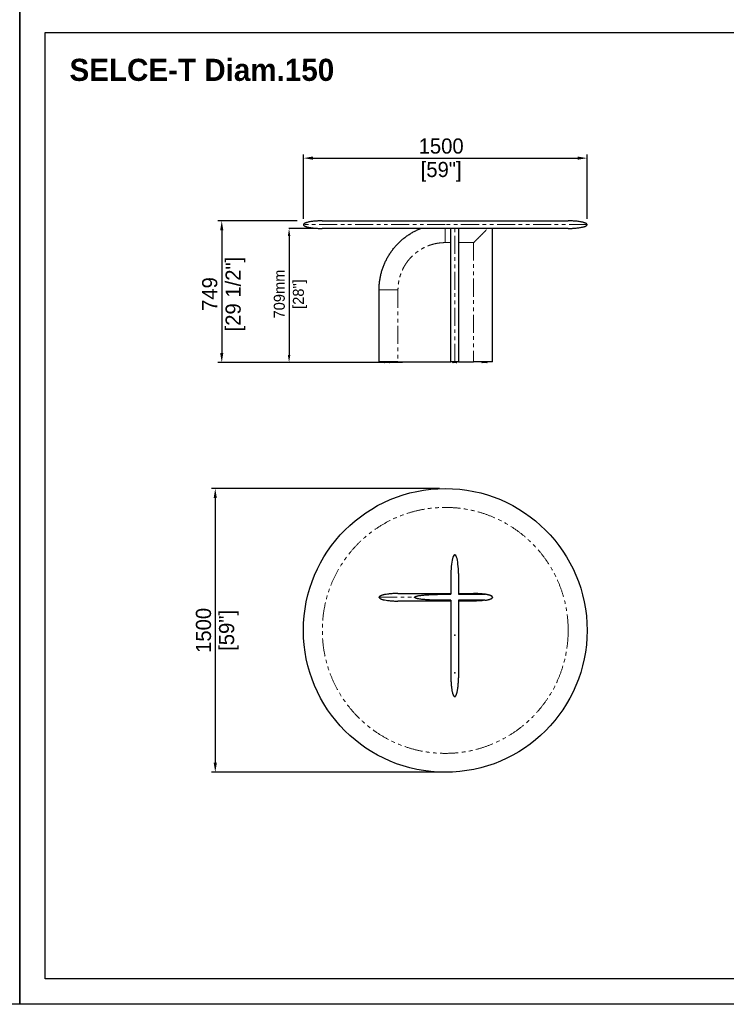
# Model space of a CAD drawing. Header units: millimetres. Extents: x -2064 to 15610, y -1415 to 32635.
# Tile 11 of 67: x 6773 to 10510, y -1415 to 3789. Entities that reach past the tile are written whole.
import ezdxf

# ---------------------------------------------------------------- set-up
doc = ezdxf.new("R2010")
doc.units = ezdxf.units.MM
doc.header["$LTSCALE"] = 15
doc.header["$PDSIZE"] = -1
for name, pattern in [('SLD-Center', [19.05, 15.24, -1.27, 1.27, -1.27]), ('SLD-Phantom', [12.7, 6.35, -1.27, 1.27, -1.27, 1.27, -1.27]), ('SLD-Solid', [0])]:
    doc.linetypes.add(name, pattern=pattern)
doc.layers.get('Defpoints').update_dxf_attribs({"color": 124})
doc.layers.add('ANNOTAZIONI', color=252, linetype='Continuous')
doc.layers.add('QUOTE', color=8, linetype='Continuous')
doc.styles.add('SLDTEXTSTYLE1', font='ARIALNBI.TTF', dxfattribs={"width": 0.377255})
doc.styles.get("Standard").update_dxf_attribs({"font": 'GOTHIC.TTF'})
doc.dimstyles.new('PRODOTTI', dxfattribs={"dimtxt": 80, "dimasz": 50, "dimexe": 20, "dimexo": 30, "dimgap": 20, "dimtad": 1, "dimdec": 1, "dimzin": 12, "dimtxsty": 'Standard', "dimcen": 4, "dimclrd": 252, "dimclre": 252, "dimclrt": 252, "dimadec": 0, "dimazin": 3, "dimtfac": 1, "dimtdec": 1, "dimtmove": 0, "dimatfit": 3, "dimfxl": 1, "dimtfillclr": 134, "dimarcsym": 0})
doc.dimstyles.new('Prodotti USA', dxfattribs={"dimtxt": 58, "dimasz": 40, "dimexe": 2, "dimexo": 8, "dimgap": 20, "dimtad": 1, "dimzin": 12, "dimtxsty": 'Standard', "dimcen": 2.5, "dimclrd": 252, "dimclre": 252, "dimclrt": 252, "dimadec": 0, "dimazin": 3, "dimtfac": 1, "dimtmove": 0, "dimatfit": 3, "dimfxl": 1, "dimarcsym": 0})

# ---------------------------------------------------------------- blocks, each defined once
blk = doc.blocks.new('A$Cb6e91bf2')
at = {"color": 8, "linetype": 'SLD-Solid', "lineweight": 25}
for p, q in [((380, 650), (380, 541)), ((420, 650), (420, 541)), ((350, 545), (380, 545)), ((350, 541), (380, 541)), ((420, 545), (500, 545)), ((420, 541), (560, 541)), ((380, 509), (350, 509)), ((380, 505), (350, 505)), ((380, 509), (380, 100)), ((560, 509), (420, 509)), ((420, 509), (420, 100)), ((500, 505), (420, 505))]:
    blk.add_line(p, q, dxfattribs=at)
for centre, major_axis, start_param, end_param in [((400, 650), (0, -100), 1.570796, 4.712389), ((500, 525), (100, 0), 5.35589, 7.210481)]:
    blk.add_ellipse(centre, major_axis=major_axis, ratio=0.2, start_param=start_param, end_param=end_param, dxfattribs=at)
at = {"color": 8, "linetype": 'SLD-Center'}
blk.add_ellipse((500, 525), major_axis=(100, 0), ratio=0.2, start_param=5.35589, end_param=7.210481, dxfattribs=at)
at = {"color": 8, "linetype": 'SLD-Solid', "lineweight": 25}
for points, knots in [([(100, 545), (94.1, 545), (88, 544.9), (75.6, 544.4), (69.3, 544.1), (57, 543.1), (51, 542.5), (39.6, 541), (34.2, 540.1), (26.8, 538.7), (24.5, 538.1), (20.2, 537.1), (18.2, 536.5), (14.4, 535.4), (12.7, 534.8), (9.6, 533.6), (8.2, 533), (5.8, 531.7), (4.8, 531.1), (3, 529.9), (2.2, 529.3), (0.5, 527.4), (0, 526.2), (0, 525)], [0, 0, 0, 0, 0.125, 0.125, 0.25, 0.25, 0.375, 0.375, 0.5, 0.5, 0.5625, 0.5625, 0.625, 0.625, 0.6875, 0.6875, 0.75, 0.75, 0.8125, 0.8125, 0.875, 0.875, 1, 1, 1, 1]), ([(0, 525), (0, 523.8), (0.5, 522.6), (2.2, 520.7), (3, 520.1), (4.8, 518.9), (5.8, 518.3), (8.2, 517), (9.6, 516.4), (12.7, 515.2), (14.4, 514.6), (18.2, 513.5), (20.2, 512.9), (24.5, 511.9), (26.8, 511.3), (34.2, 509.9), (39.6, 509), (51, 507.5), (57, 506.9), (69.3, 505.9), (75.6, 505.6), (88, 505.1), (94.1, 505), (100, 505)], [0, 0, 0, 0, 0.125, 0.125, 0.1875, 0.1875, 0.25, 0.25, 0.3125, 0.3125, 0.375, 0.375, 0.4375, 0.4375, 0.5, 0.5, 0.625, 0.625, 0.75, 0.75, 0.875, 0.875, 1, 1, 1, 1]), ([(100, 545), (100, 545), (100, 545), (100, 545), (100, 545), (100.1, 545), (100.1, 545), (100.2, 545), (100.2, 545), (100.3, 545), (100.4, 545), (100.5, 545), (100.6, 545), (100.7, 545), (100.8, 545), (101, 545), (101.1, 545), (101.3, 545), (101.4, 545), (101.6, 545), (101.8, 545), (102, 545), (102.2, 545), (102.4, 545), (102.7, 545), (102.9, 545), (103.1, 545), (103.4, 545), (103.7, 545), (103.9, 545), (104.2, 545), (104.5, 545), (105.5, 545), (107.4, 545), (110.7, 545), (114.5, 545), (118.9, 545), (123.9, 545), (129.4, 545), (135.5, 545), (144.2, 545), (156.4, 545), (172.9, 545), (191.1, 545), (207.6, 545), (221.5, 545), (232.1, 545), (243.1, 545), (254.3, 545), (265.7, 545), (277.4, 545), (289.2, 545), (298.2, 545), (304.3, 545), (307.3, 545), (310.3, 545), (313.4, 545), (316.4, 545), (319.4, 545), (322.5, 545), (325.5, 545), (328.6, 545), (331.6, 545), (334.7, 545), (337.7, 545), (340.8, 545), (343.9, 545), (346.9, 545), (349, 545), (350, 545)], [0, 0, 0, 0, 0.004033, 0.008064, 0.012093, 0.016122, 0.020149, 0.024176, 0.028201, 0.032227, 0.036251, 0.040276, 0.0443, 0.048325, 0.05235, 0.056375, 0.060401, 0.064427, 0.068455, 0.072483, 0.076513, 0.080544, 0.084577, 0.088611, 0.092647, 0.096686, 0.100726, 0.104769, 0.108814, 0.112863, 0.116913, 0.120967, 0.125024, 0.156384, 0.18762, 0.218809, 0.250025, 0.281238, 0.312426, 0.343666, 0.375032, 0.437614, 0.5, 0.562383, 0.624969, 0.656332, 0.68757, 0.71876, 0.749975, 0.781189, 0.812377, 0.843614, 0.874976, 0.882833, 0.890679, 0.898515, 0.906342, 0.914161, 0.921974, 0.929781, 0.937584, 0.945385, 0.953183, 0.96098, 0.968778, 0.976578, 0.984381, 0.992188, 1, 1, 1, 1]), ([(187.5, 525), (187.5, 525.2), (187.6, 525.4), (187.7, 525.9), (187.8, 526), (188.1, 526.4), (188.2, 526.6), (188.5, 526.9), (188.7, 527), (189.2, 527.5), (189.5, 527.7), (190.3, 528.2), (190.7, 528.4), (191.8, 529), (192.6, 529.3), (194.2, 529.9), (195, 530.2), (197.5, 531), (199.2, 531.4), (202.5, 532.2), (204.2, 532.6), (209.3, 533.6), (212.7, 534.1), (219.5, 535.1), (222.9, 535.5), (229.8, 536.3), (233.2, 536.7), (240, 537.3), (243.5, 537.6), (253.8, 538.3), (260.6, 538.8), (274.3, 539.5), (281.2, 539.8), (295, 540.2), (301.8, 540.4), (322.5, 540.9), (336.2, 541), (350, 541)], [0, 0, 0, 0, 0.003906, 0.003906, 0.007813, 0.007813, 0.011719, 0.011719, 0.015625, 0.015625, 0.023438, 0.023438, 0.03125, 0.03125, 0.046875, 0.046875, 0.0625, 0.0625, 0.09375, 0.09375, 0.125, 0.125, 0.1875, 0.1875, 0.25, 0.25, 0.3125, 0.3125, 0.375, 0.375, 0.5, 0.5, 0.625, 0.625, 0.75, 0.75, 1, 1, 1, 1]), ([(350, 509), (336.2, 509), (322.5, 509.1), (301.8, 509.6), (294.9, 509.8), (281.2, 510.2), (274.3, 510.5), (260.6, 511.2), (253.7, 511.7), (243.4, 512.4), (240, 512.7), (233.1, 513.3), (229.7, 513.7), (222.8, 514.5), (219.4, 514.9), (212.6, 515.9), (209.2, 516.4), (204.1, 517.4), (202.4, 517.8), (199.1, 518.6), (197.4, 519.1), (195, 519.8), (194.2, 520.1), (192.5, 520.7), (191.8, 521.1), (190.6, 521.6), (190.2, 521.9), (189.5, 522.3), (189.1, 522.6), (188.5, 523.1), (188.2, 523.4), (187.8, 524), (187.7, 524.2), (187.6, 524.6), (187.5, 524.8), (187.5, 525)], [0, 0, 0, 0, 0.25, 0.25, 0.375, 0.375, 0.5, 0.5, 0.625, 0.625, 0.6875, 0.6875, 0.75, 0.75, 0.8125, 0.8125, 0.875, 0.875, 0.90625, 0.90625, 0.9375, 0.9375, 0.953125, 0.953125, 0.96875, 0.96875, 0.976562, 0.976562, 0.984375, 0.984375, 0.992188, 0.992188, 0.996094, 0.996094, 1, 1, 1, 1]), ([(560, 541), (555, 541.7), (550, 542.4), (540, 543.4), (535, 543.8), (525, 544.4), (520, 544.6), (512.5, 544.8), (510, 544.9), (506.3, 545), (505, 545), (503.1, 545), (502.2, 545), (501.3, 545), (500.6, 545), (500.3, 545), (500, 545)], [0, 0, 0, 0, 0.25, 0.25, 0.5, 0.5, 0.75, 0.75, 0.875, 0.875, 0.9375, 0.9375, 0.96875, 0.984375, 0.984375, 1, 1, 1, 1]), ([(350, 505), (349.5, 505), (348.4, 505), (346.8, 505), (345.3, 505), (343.7, 505), (342.1, 505), (340.5, 505), (338.9, 505), (337.4, 505), (335.8, 505), (334.2, 505), (332.6, 505), (331, 505), (329.5, 505), (327.9, 505), (326.3, 505), (324.7, 505), (323.2, 505), (321.6, 505), (320, 505), (318.5, 505), (316.9, 505), (315.3, 505), (313.8, 505), (312.2, 505), (310.6, 505), (309.1, 505), (307.5, 505), (305.9, 505), (304.4, 505), (302.8, 505), (297.7, 505), (289.2, 505), (277.4, 505), (265.7, 505), (254.3, 505), (243.1, 505), (232.1, 505), (221.5, 505), (207.6, 505), (191.1, 505), (172.9, 505), (156.4, 505), (144.2, 505), (135.5, 505), (129.4, 505), (123.9, 505), (118.9, 505), (114.5, 505), (110.7, 505), (107.4, 505), (105.4, 505), (104.2, 505), (103.7, 505), (103.2, 505), (102.7, 505), (102.3, 505), (101.9, 505), (101.5, 505), (101.2, 505), (100.9, 505), (100.7, 505), (100.5, 505), (100.3, 505), (100.2, 505), (100.1, 505), (100, 505), (100, 505), (100, 505)], [0, 0, 0, 0, 0.004033, 0.008064, 0.012093, 0.016122, 0.020149, 0.024176, 0.028201, 0.032227, 0.036251, 0.040276, 0.0443, 0.048325, 0.05235, 0.056375, 0.060401, 0.064427, 0.068455, 0.072483, 0.076513, 0.080544, 0.084577, 0.088611, 0.092647, 0.096686, 0.100726, 0.104769, 0.108814, 0.112863, 0.116913, 0.120967, 0.125024, 0.156384, 0.18762, 0.218809, 0.250025, 0.281238, 0.312426, 0.343666, 0.375032, 0.437614, 0.5, 0.562383, 0.624969, 0.656332, 0.68757, 0.71876, 0.749975, 0.781189, 0.812377, 0.843614, 0.874976, 0.882833, 0.890679, 0.898515, 0.906342, 0.914161, 0.921974, 0.929781, 0.937584, 0.945385, 0.953183, 0.96098, 0.968778, 0.976578, 0.984381, 0.992188, 1, 1, 1, 1]), ([(560, 509), (555, 508.3), (550, 507.6), (540, 506.6), (535, 506.2), (525, 505.6), (520, 505.4), (512.5, 505.2), (510, 505.1), (506.3, 505), (505, 505), (503.1, 505), (502.2, 505), (501.3, 505), (500.6, 505), (500.3, 505), (500, 505)], [0, 0, 0, 0, 0.25, 0.25, 0.5, 0.5, 0.75, 0.75, 0.875, 0.875, 0.9375, 0.9375, 0.96875, 0.984375, 0.984375, 1, 1, 1, 1]), ([(380, 100), (380, 99.2), (380, 97.7), (380, 95.3), (380, 93), (380.1, 90.7), (380.1, 88.4), (380.2, 86.1), (380.3, 83.9), (380.3, 81.6), (380.4, 79.4), (380.5, 77.2), (380.6, 75), (380.7, 72.8), (380.9, 70.6), (381, 68.4), (381.2, 66.3), (381.3, 64.2), (381.5, 62), (381.7, 59.9), (381.9, 57.8), (382.1, 55.8), (382.3, 53.7), (382.5, 51.7), (382.7, 49.6), (383.2, 45.9), (383.9, 40.6), (385, 33.8), (386.2, 27.6), (387.3, 22.5), (388.5, 18.3), (389.4, 15), (390.5, 12), (391.3, 9.9), (391.9, 8.5), (392.3, 7.7), (392.7, 6.9), (393, 6.2), (393.4, 5.6), (393.8, 4.9), (394.2, 4.3), (394.5, 3.8), (394.9, 3.2), (395.3, 2.8), (395.7, 2.3), (396.1, 1.9), (396.4, 1.6), (396.8, 1.2), (397.2, 0.9), (397.6, 0.7), (398, 0.5), (398.4, 0.3), (398.8, 0.2), (399.2, 0.1), (399.6, 0), (399.9, 0), (400, 0)], [0, 0, 0, 0, 0.022368, 0.044598, 0.066691, 0.088646, 0.110465, 0.132147, 0.153694, 0.175105, 0.196381, 0.217524, 0.238532, 0.259407, 0.28015, 0.30076, 0.321239, 0.341586, 0.361803, 0.381891, 0.401848, 0.421678, 0.441379, 0.460952, 0.480399, 0.49972, 0.568982, 0.633687, 0.693888, 0.749647, 0.784872, 0.81743, 0.847364, 0.874729, 0.883314, 0.891573, 0.89951, 0.907128, 0.914432, 0.921428, 0.928119, 0.934514, 0.940619, 0.946444, 0.951997, 0.95729, 0.962337, 0.967153, 0.971755, 0.976163, 0.980399, 0.98449, 0.988464, 0.992351, 0.996185, 1, 1, 1, 1]), ([(400, 0), (400.1, 0), (400.2, 0), (400.4, 0), (400.6, 0), (400.8, 0.1), (401, 0.1), (401.2, 0.2), (401.3, 0.2), (401.5, 0.3), (401.7, 0.4), (401.9, 0.4), (402.1, 0.5), (402.3, 0.6), (402.5, 0.8), (402.7, 0.9), (402.9, 1), (403, 1.1), (403.2, 1.3), (403.4, 1.4), (403.6, 1.6), (403.8, 1.8), (404, 2), (404.2, 2.1), (404.3, 2.3), (404.5, 2.6), (404.7, 2.8), (404.9, 3), (405.1, 3.2), (405.3, 3.5), (405.4, 3.7), (405.6, 4), (405.8, 4.3), (406, 4.5), (406.2, 4.8), (406.3, 5.1), (406.5, 5.4), (406.7, 5.8), (406.9, 6.1), (407.1, 6.4), (407.2, 6.8), (407.4, 7.1), (407.6, 7.5), (407.8, 7.8), (407.9, 8.2), (408.1, 8.6), (408.3, 9), (408.7, 10), (409.4, 11.6), (410.2, 13.9), (411, 16.4), (411.8, 19.1), (412.7, 22.8), (413.9, 27.8), (415.1, 33.9), (416.1, 40.6), (416.9, 46.6), (417.5, 51.7), (418, 55.8), (418.3, 60), (418.7, 64.2), (419, 68.5), (419.3, 72.8), (419.5, 77.2), (419.7, 81.6), (419.8, 86.2), (419.9, 90.7), (420, 95.3), (420, 98.4), (420, 100)], [0, 0, 0, 0, 0.001836, 0.003672, 0.005512, 0.00736, 0.00922, 0.011096, 0.01299, 0.014907, 0.01685, 0.018823, 0.020828, 0.022869, 0.024948, 0.027068, 0.029232, 0.031441, 0.033699, 0.036007, 0.038367, 0.040782, 0.043252, 0.04578, 0.048366, 0.051013, 0.053721, 0.056492, 0.059327, 0.062227, 0.065194, 0.068226, 0.071327, 0.074497, 0.077735, 0.081044, 0.084423, 0.087874, 0.091397, 0.094992, 0.09866, 0.102402, 0.106218, 0.110108, 0.114072, 0.118112, 0.122228, 0.126419, 0.148165, 0.171547, 0.196596, 0.223335, 0.251784, 0.307372, 0.367357, 0.431803, 0.50076, 0.539494, 0.578734, 0.618485, 0.658752, 0.69954, 0.740854, 0.782697, 0.825074, 0.867989, 0.911446, 0.955448, 1, 1, 1, 1])]:
    blk.add_open_spline(points, degree=3, knots=knots, dxfattribs=at)
at = {"color": 8, "linetype": 'SLD-Phantom', "lineweight": 18}
for points, knots in [([(0, 525), (0, 525), (4.4, 525), (17.1, 525), (22.4, 525), (35, 525), (49.6, 525), (67.9, 525), (87.8, 525), (98.7, 525), (133.3, 525), (159.4, 525), (187.5, 525)], [0, 0, 0, 0, 0.25, 0.25, 0.375, 0.375, 0.5, 0.625, 0.625, 0.75, 0.75, 1, 1, 1, 1]), ([(350, 545), (350, 545), (350, 544.9), (350, 544.6), (350, 544.4), (350, 543.7), (350, 543.3), (350, 542.3), (350, 541.7), (350, 541)], [0, 0, 0, 0, 0.25, 0.25, 0.5, 0.5, 0.75, 0.75, 1, 1, 1, 1]), ([(350, 509), (350, 508.3), (350, 507.7), (350, 506.7), (350, 506.3), (350, 505.6), (350, 505.4), (350, 505.1), (350, 505), (350, 505)], [0, 0, 0, 0, 0.25, 0.25, 0.5, 0.5, 0.75, 0.75, 1, 1, 1, 1])]:
    blk.add_open_spline(points, degree=3, knots=knots, dxfattribs=at)
at = {"color": 8, "linetype": 'SLD-Solid'}
for p in [(400, 750), (400, 325), (400, 125), (400, 0)]:
    blk.add_point(p, dxfattribs=at)
at = {"color": 8, "linetype": 'Continuous', "lineweight": 0}
for p in [(400, 750), (0, 525), (600, 525), (400, 0)]:
    blk.add_point(p, dxfattribs=at)
blk = doc.blocks.new('*D3')
at = {"layer": 'Defpoints', "color": 0, "transparency": 16777216}
for p in [(9023.4, 1311.3), (7807.2, -188.7), (9023.4, -188.7)]:
    blk.add_point(p, dxfattribs=at)
at = {"layer": 'QUOTE', "color": 252, "lineweight": -2, "transparency": 16777216}
for p, q in [((8993.4, 1311.3), (7787.2, 1311.3)), ((7807.2, 1261.3), (7807.2, -138.7)), ((8993.4, -188.7), (7787.2, -188.7))]:
    blk.add_line(p, q, dxfattribs=at)
at = {"layer": 'QUOTE', "color": 252, "transparency": 16777216}
for points in [[(7798.9, 1261.3), (7815.6, 1261.3), (7807.2, 1311.3)], [(7798.9, -138.7), (7815.6, -138.7), (7807.2, -188.7)]]:
    blk.add_solid(points, dxfattribs=at)
at = {"layer": 'QUOTE', "color": 252, "transparency": 16777216, "char_height": 80, "attachment_point": 5, "rotation": 90}
for s, insert in [('1500', (7745.2, 561.3)), ('[59"]', (7879.1, 561.3))]:
    blk.add_mtext(s, dxfattribs=dict(at, insert=insert))
blk = doc.blocks.new('*D22')
at = {"layer": 'Defpoints', "color": 0, "transparency": 16777216}
for p in [(9773.4, 3057.7), (8273.4, 2706.1), (9773.4, 2706.1)]:
    blk.add_point(p, dxfattribs=at)
at = {"layer": 'QUOTE', "color": 252, "lineweight": -2, "transparency": 16777216}
for p, q in [((8273.4, 2736.1), (8273.4, 3077.7)), ((9773.4, 2736.1), (9773.4, 3077.7)), ((8323.4, 3057.7), (9723.4, 3057.7))]:
    blk.add_line(p, q, dxfattribs=at)
at = {"layer": 'QUOTE', "color": 252, "transparency": 16777216}
for points in [[(8323.4, 3066.1), (8323.4, 3049.4), (8273.4, 3057.7)], [(9723.4, 3066.1), (9723.4, 3049.4), (9773.4, 3057.7)]]:
    blk.add_solid(points, dxfattribs=at)
at = {"layer": 'QUOTE', "color": 252, "transparency": 16777216, "char_height": 80, "attachment_point": 2}
for s, insert in [('1500', (9001.7, 3161.7)), ('[59"]', (9001.7, 3037.7))]:
    blk.add_mtext(s, dxfattribs=dict(at, insert=insert))
blk = doc.blocks.new('*D23')
at = {"layer": 'Defpoints', "color": 0, "transparency": 16777216}
for p in [(8348.5, 2686.1), (8197.6, 1977.1), (8653.9, 1977.1)]:
    blk.add_point(p, dxfattribs=at)
at = {"layer": 'QUOTE', "color": 252, "lineweight": -2, "transparency": 16777216}
for p, q in [((8340.5, 2686.1), (8195.6, 2686.1)), ((8197.6, 2646.1), (8197.6, 2017.1)), ((8645.9, 1977.1), (8195.6, 1977.1))]:
    blk.add_line(p, q, dxfattribs=at)
at = {"layer": 'QUOTE', "color": 252, "transparency": 16777216}
for points in [[(8190.9, 2646.1), (8204.3, 2646.1), (8197.6, 2686.1)], [(8190.9, 2017.1), (8204.3, 2017.1), (8197.6, 1977.1)]]:
    blk.add_solid(points, dxfattribs=at)
at = {"layer": 'QUOTE', "color": 252, "lineweight": 5, "transparency": 16777216, "char_height": 58, "attachment_point": 2, "rotation": 90}
for s, insert in [('709mm', (8116.7, 2339.1)), ('[28"]', (8217.6, 2339.1))]:
    blk.add_mtext(s, dxfattribs=dict(at, insert=insert))
blk = doc.blocks.new('*D24')
at = {"layer": 'Defpoints', "color": 0, "transparency": 16777216}
for p in [(8270.4, 2726.1), (7841.6, 1977.1), (8826.5, 1977.1)]:
    blk.add_point(p, dxfattribs=at)
at = {"layer": 'QUOTE', "color": 252, "lineweight": -2, "transparency": 16777216}
for p, q in [((8240.4, 2726.1), (7821.6, 2726.1)), ((7841.6, 2676.1), (7841.6, 2027.1)), ((8796.5, 1977.1), (7821.6, 1977.1))]:
    blk.add_line(p, q, dxfattribs=at)
at = {"layer": 'QUOTE', "color": 252, "transparency": 16777216}
for points in [[(7833.2, 2676.1), (7849.9, 2676.1), (7841.6, 2726.1)], [(7833.2, 2027.1), (7849.9, 2027.1), (7841.6, 1977.1)]]:
    blk.add_solid(points, dxfattribs=at)
at = {"layer": 'QUOTE', "color": 252, "transparency": 16777216, "char_height": 80, "attachment_point": 2, "rotation": 90}
for s, insert in [('[29 1/2"]', (7861.6, 2339.1)), ('749', (7737.6, 2339.1))]:
    blk.add_mtext(s, dxfattribs=dict(at, insert=insert))

msp = doc.modelspace()

# ---------------------------------------------------------------- linework, layer by layer
at = {"color": 7, "linetype": 'SLD-Solid', "lineweight": 25}
for p, q in [((8373.369, 2726.07), (9673.369, 2726.07)), ((9673.369, 2686.07), (8373.369, 2686.07)), ((9053.369, 1981.07), (9053.369, 2686.07)), ((9093.369, 2686.07), (9093.369, 1981.07)), ((9273.369, 1981.07), (9273.369, 2686.07)), ((8673.369, 1981.07), (8673.369, 2361.07)), ((8700.869, 1981.07), (8700.869, 1980.07)), ((8730.869, 1980.07), (8730.869, 1981.07)), ((8773.369, 1981.07), (9053.193, 1981.07)), ((9061.869, 1981.07), (9061.869, 1980.07)), ((9084.869, 1980.07), (9084.869, 1981.07)), ((9093.544, 1981.07), (9173.369, 1981.07)), ((9273.368, 1981.07), (9173.369, 1981.07)), ((9215.869, 1981.07), (9215.869, 1980.07)), ((9245.869, 1980.07), (9245.869, 1981.07))]:
    msp.add_line(p, q, dxfattribs=at)
at = {"color": 8, "linetype": 'SLD-Phantom', "lineweight": 18}
for p, q in [((9773.369, 2706.07), (9023.369, 2706.07)), ((9073.369, 1981.07), (9073.369, 2686.07)), ((9053.369, 2611.07), (9023.369, 2611.07)), ((9173.369, 2611.07), (9093.369, 2611.07)), ((9173.369, 2611.07), (9173.369, 1981.07)), ((8773.369, 2361.07), (8773.369, 1981.07))]:
    msp.add_line(p, q, dxfattribs=at)
msp.add_lwpolyline([(6907.528, 3722.206), (14111.768, 3722.206), (14111.768, -1280.672), (6907.528, -1280.672)], close=True)
msp.add_circle((9023.369, 561.28), 750)
msp.add_circle((9023.369, 561.28), 650, dxfattribs=at)
at = {"color": 7, "linetype": 'SLD-Solid', "lineweight": 25}
for centre, start, end in [((8703.869, 1980.07), 180.028248, 270.000406), ((8727.869, 1980.07), 270, 359.981129), ((9064.869, 1980.07), 179.997765, 270.00001), ((9081.869, 1980.07), 270, 359.968199), ((9218.869, 1980.07), 179.981129, 270), ((9242.868, 1980.07), 269.999594, 0.028368)]:
    msp.add_arc(centre, 3, start, end, dxfattribs=at)
for points, knots in [([(8373.369, 2726.07), (8372.1, 2726.068), (8369.888, 2726.063), (8367.037, 2726.032), (8364.861, 2725.999), (8363.014, 2725.964), (8361.174, 2725.922), (8359.281, 2725.872), (8356.141, 2725.777), (8351.662, 2725.605), (8345.356, 2725.286), (8338.253, 2724.821), (8330.309, 2724.152), (8321.55, 2723.22), (8312.2, 2721.956), (8302.649, 2720.292), (8295.042, 2718.571), (8289.451, 2716.979), (8285.708, 2715.732), (8282.366, 2714.407), (8279.28, 2712.913), (8276.926, 2711.443), (8275.245, 2709.987), (8274.242, 2708.796), (8273.518, 2707.486), (8273.418, 2706.536), (8273.369, 2706.07)], [0, 0, 0, 0, 0.036243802, 0.063186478, 0.081417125, 0.098430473, 0.1159523, 0.133979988, 0.15250321, 0.205697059, 0.26199736, 0.332853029, 0.409029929, 0.489702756, 0.584436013, 0.678464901, 0.766562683, 0.807047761, 0.844480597, 0.87920286, 0.909658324, 0.942341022, 0.958126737, 0.972955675, 0.986751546, 1, 1, 1, 1]), ([(9773.369, 2706.07), (9773.294, 2706.64), (9773.146, 2707.775), (9772.191, 2709.212), (9771.073, 2710.378), (9769.542, 2711.602), (9767.544, 2712.846), (9764.942, 2714.144), (9762.014, 2715.359), (9758.73, 2716.517), (9753.483, 2718.11), (9746.078, 2719.889), (9736.517, 2721.647), (9726.264, 2723.103), (9715.832, 2724.228), (9705.68, 2725.034), (9697.389, 2725.504), (9690.823, 2725.773), (9686.662, 2725.897), (9683.444, 2725.97), (9680.774, 2726.018), (9677.342, 2726.061), (9674.782, 2726.067), (9673.369, 2726.07)], [0, 0, 0, 0, 0.01620884, 0.032291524, 0.048063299, 0.062385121, 0.088126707, 0.115131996, 0.145380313, 0.178628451, 0.214557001, 0.30196863, 0.395980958, 0.492172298, 0.597702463, 0.695651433, 0.783067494, 0.834894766, 0.883349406, 0.901975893, 0.926852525, 0.959635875, 1, 1, 1, 1]), ([(8273.369, 2706.07), (8273.443, 2705.501), (8273.591, 2704.366), (8274.546, 2702.929), (8275.664, 2701.763), (8277.195, 2700.539), (8279.193, 2699.295), (8281.795, 2697.996), (8284.723, 2696.782), (8288.007, 2695.624), (8293.254, 2694.031), (8300.659, 2692.252), (8310.22, 2690.494), (8320.473, 2689.037), (8330.905, 2687.913), (8341.057, 2687.106), (8349.348, 2686.636), (8355.914, 2686.368), (8360.075, 2686.243), (8363.293, 2686.17), (8365.963, 2686.122), (8369.395, 2686.08), (8371.955, 2686.074), (8373.369, 2686.07)], [0, 0, 0, 0, 0.01620884, 0.032291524, 0.048063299, 0.062385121, 0.088126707, 0.115131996, 0.145380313, 0.178628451, 0.214557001, 0.30196863, 0.395980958, 0.492172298, 0.597702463, 0.695651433, 0.783067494, 0.834894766, 0.883349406, 0.901975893, 0.926852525, 0.959635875, 1, 1, 1, 1]), ([(8673.369, 2361.07), (8673.476, 2367.616), (8673.69, 2380.707), (8675.415, 2400.279), (8678.151, 2419.728), (8681.987, 2438.992), (8686.885, 2458.012), (8692.841, 2476.728), (8699.839, 2495.081), (8707.868, 2513.007), (8716.892, 2530.453), (8726.878, 2547.367), (8737.79, 2563.699), (8749.596, 2579.398), (8762.261, 2594.411), (8775.75, 2608.689), (8790.027, 2622.178), (8805.041, 2634.843), (8820.74, 2646.648), (8837.072, 2657.561), (8853.986, 2667.548), (8871.434, 2676.566), (8884.705, 2682.53), (8892.119, 2685.526), (8893.466, 2686.07)], [0, 0, 0, 0, 0.04712703, 0.09424974, 0.14137077, 0.18849069, 0.23560938, 0.28272735, 0.32984717, 0.37696796, 0.42408825, 0.47120962, 0.51833159, 0.56545296, 0.61257325, 0.65969404, 0.70681483, 0.75393511, 0.80105649, 0.84817846, 0.89529983, 0.94242012, 0.98954091, 1, 1, 1, 1]), ([(9673.369, 2686.07), (9674.637, 2686.073), (9676.849, 2686.078), (9679.7, 2686.109), (9681.877, 2686.142), (9683.723, 2686.177), (9685.563, 2686.218), (9687.456, 2686.269), (9690.596, 2686.364), (9695.075, 2686.535), (9701.381, 2686.854), (9708.484, 2687.32), (9716.428, 2687.989), (9725.187, 2688.921), (9734.537, 2690.184), (9744.088, 2691.849), (9751.695, 2693.57), (9757.286, 2695.162), (9761.029, 2696.409), (9764.371, 2697.733), (9767.457, 2699.228), (9769.811, 2700.698), (9771.492, 2702.154), (9772.495, 2703.345), (9773.219, 2704.655), (9773.319, 2705.605), (9773.369, 2706.07)], [0, 0, 0, 0, 0.036243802, 0.063186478, 0.081417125, 0.098430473, 0.1159523, 0.133979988, 0.15250321, 0.205697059, 0.26199736, 0.332853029, 0.409029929, 0.489702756, 0.584436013, 0.678464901, 0.766562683, 0.807047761, 0.844480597, 0.87920286, 0.909658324, 0.942341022, 0.958126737, 0.972955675, 0.986751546, 1, 1, 1, 1]), ([(8773.369, 1981.07), (8768.197, 1981.07), (8758.068, 1981.07), (8746.685, 1981.07), (8739.232, 1981.07), (8735.495, 1981.07), (8731.803, 1981.07), (8728.156, 1981.07), (8724.554, 1981.07), (8720.773, 1981.07), (8716.852, 1981.07), (8712.833, 1981.07), (8708.978, 1981.07), (8705.286, 1981.07), (8701.757, 1981.07), (8698.391, 1981.07), (8694.87, 1981.07), (8691.265, 1981.07), (8688.451, 1981.07), (8686.679, 1981.07), (8685.823, 1981.07), (8684.993, 1981.07), (8684.19, 1981.07), (8683.412, 1981.07), (8681.509, 1981.07), (8678.824, 1981.07), (8675.81, 1981.07), (8674.128, 1981.07), (8673.458, 1981.07), (8673.398, 1981.07), (8673.369, 1981.07)], [0, 0, 0, 0, 0.14770617, 0.28929626, 0.32538953, 0.36107704, 0.39636197, 0.43124758, 0.46573726, 0.49983451, 0.53998456, 0.57863989, 0.61580893, 0.6515012, 0.6857274, 0.71849971, 0.74983198, 0.78911407, 0.82505551, 0.83392486, 0.84257066, 0.85099434, 0.85919748, 0.86718176, 0.87494902, 0.91817274, 0.95215415, 0.97834338, 0.98946555, 1, 1, 1, 1]), ([(9073.369, 1981.07), (9072.996, 1981.07), (9072.231, 1981.07), (9070.659, 1981.07), (9069.373, 1981.07), (9068.299, 1981.07), (9067.603, 1981.07), (9066.914, 1981.07), (9066.231, 1981.07), (9065.553, 1981.07), (9064.426, 1981.07), (9062.959, 1981.07), (9061.411, 1981.07), (9060.102, 1981.07), (9058.997, 1981.07), (9058.013, 1981.07), (9057.111, 1981.07), (9055.853, 1981.07), (9054.547, 1981.07), (9053.545, 1981.07), (9053.428, 1981.07), (9053.369, 1981.07)], [0, 0, 0, 0, 0.01059816, 0.02179452, 0.04819679, 0.05868106, 0.07011749, 0.08255763, 0.09604148, 0.11060046, 0.12625954, 0.17486451, 0.23113559, 0.2828736, 0.33240925, 0.38519767, 0.44127557, 0.50067356, 0.65869074, 0.82504148, 1, 1, 1, 1]), ([(9093.369, 1981.07), (9093.326, 1981.07), (9093.243, 1981.07), (9092.696, 1981.07), (9092.187, 1981.07), (9091.896, 1981.07), (9091.573, 1981.07), (9091.218, 1981.07), (9090.831, 1981.07), (9090.386, 1981.07), (9089.879, 1981.07), (9089.3, 1981.07), (9088.684, 1981.07), (9088.032, 1981.07), (9087.342, 1981.07), (9086.616, 1981.07), (9085.776, 1981.07), (9084.813, 1981.07), (9083.945, 1981.07), (9083.341, 1981.07), (9083.037, 1981.07), (9082.73, 1981.07), (9082.42, 1981.07), (9082.107, 1981.07), (9081.305, 1981.07), (9080.006, 1981.07), (9077.968, 1981.07), (9076.061, 1981.07), (9074.499, 1981.07), (9073.738, 1981.07), (9073.369, 1981.07)], [0, 0, 0, 0, 0.14770617, 0.28929626, 0.32538953, 0.36107704, 0.39636197, 0.43124758, 0.46573726, 0.49983451, 0.53998456, 0.57863989, 0.61580893, 0.6515012, 0.6857274, 0.71849971, 0.74983198, 0.78911407, 0.82505551, 0.83392486, 0.84257066, 0.85099434, 0.85919748, 0.86718176, 0.87494902, 0.91817274, 0.95215415, 0.97834338, 0.98946555, 1, 1, 1, 1]), ([(8727.869, 1977.07), (8727.864, 1977.07), (8727.841, 1977.07), (8727.374, 1977.07), (8725.873, 1977.07), (8723.576, 1977.07), (8720.875, 1977.07), (8718.262, 1977.07), (8715.704, 1977.07), (8713.276, 1977.07), (8710.919, 1977.07), (8708.351, 1977.07), (8706.005, 1977.07), (8704.418, 1977.07), (8703.906, 1977.07), (8703.876, 1977.07), (8703.869, 1977.07)], [0, 0, 0, 0, 0.01562482, 0.07948928, 0.15719717, 0.25754584, 0.34341013, 0.42941531, 0.50507333, 0.5807293, 0.65495449, 0.72910349, 0.83828929, 0.91830989, 0.97984081, 1, 1, 1, 1]), ([(9073.369, 1977.07), (9072.823, 1977.07), (9071.436, 1977.07), (9069.378, 1977.07), (9067.687, 1977.07), (9066.498, 1977.07), (9065.614, 1977.07), (9064.991, 1977.07), (9064.912, 1977.07), (9064.873, 1977.07)], [0, 0, 0, 0, 0.10106474, 0.25690266, 0.42068689, 0.54464624, 0.66875572, 0.83599694, 1, 1, 1, 1]), ([(9081.868, 1977.07), (9081.825, 1977.07), (9081.741, 1977.07), (9081.16, 1977.07), (9080.095, 1977.07), (9078.406, 1977.07), (9076.169, 1977.07), (9074.465, 1977.07), (9073.586, 1977.07), (9073.369, 1977.07)], [0, 0, 0, 0, 0.15286299, 0.30283509, 0.45265325, 0.6732633, 0.83494502, 0.95926833, 1, 1, 1, 1]), ([(9242.869, 1977.07), (9242.822, 1977.07), (9242.704, 1977.07), (9241.59, 1977.07), (9239.875, 1977.07), (9237.989, 1977.07), (9235.929, 1977.07), (9233.519, 1977.07), (9230.239, 1977.07), (9227.119, 1977.07), (9224.369, 1977.07), (9222.188, 1977.07), (9220.357, 1977.07), (9219.097, 1977.07), (9218.945, 1977.07), (9218.869, 1977.07)], [0, 0, 0, 0, 0.05055352, 0.1285051, 0.21043149, 0.27243711, 0.33451783, 0.41817344, 0.50188285, 0.63919789, 0.70627769, 0.77327393, 0.87032711, 0.93501547, 1, 1, 1, 1])]:
    msp.add_open_spline(points, degree=3, knots=knots, dxfattribs=at)
at = {"color": 8, "linetype": 'SLD-Phantom', "lineweight": 18}
for points, knots in [([(9023.369, 2706.07), (8980.826, 2706.07), (8938.285, 2706.07), (8854.835, 2706.07), (8813.928, 2706.07), (8735.32, 2706.07), (8697.621, 2706.07), (8526.875, 2706.07), (8493.831, 2706.07), (8433.667, 2706.07), (8406.549, 2706.07), (8359.278, 2706.07), (8339.127, 2706.07), (8306.567, 2706.07), (8294.158, 2706.07), (8277.558, 2706.07), (8273.369, 2706.07), (8273.369, 2706.07)], [0, 0, 0, 0, 0.125, 0.125, 0.25, 0.25, 0.375, 0.375, 0.5, 0.5, 0.625, 0.625, 0.75, 0.75, 0.875, 0.875, 1, 1, 1, 1]), ([(9023.369, 2686.07), (9023.369, 2684.642), (9023.369, 2680.292), (9023.369, 2672.71), (9023.369, 2663.15), (9023.369, 2653.022), (9023.369, 2642.551), (9023.369, 2631.96), (9023.369, 2621.454), (9023.369, 2614.501), (9023.369, 2611.07)], [0, 0, 0, 0, 0.05813183, 0.17704592, 0.30588025, 0.4418565, 0.58202942, 0.72349945, 0.86359391, 1, 1, 1, 1]), ([(9173.369, 2611.07), (9173.402, 2611.104), (9178.899, 2616.601), (9189.86, 2627.562), (9206.221, 2643.923), (9222.539, 2660.241), (9236.596, 2674.298), (9245.175, 2682.877), (9248.369, 2686.07)], [0, 0, 0, 0, 0.00132945, 0.21923952, 0.43714593, 0.65422427, 0.87127194, 1, 1, 1, 1]), ([(9023.369, 2611.07), (9017.922, 2610.967), (9007.029, 2610.762), (8990.736, 2609.09), (8974.563, 2606.428), (8958.597, 2602.709), (8942.929, 2597.964), (8927.63, 2592.205), (8912.739, 2585.459), (8898.304, 2577.736), (8884.387, 2569.072), (8871.056, 2559.529), (8858.397, 2549.149), (8846.466, 2537.973), (8835.291, 2526.042), (8824.91, 2513.383), (8815.368, 2500.053), (8806.703, 2486.135), (8798.981, 2471.7), (8792.234, 2456.81), (8786.475, 2441.51), (8781.73, 2425.843), (8778.011, 2409.876), (8775.349, 2393.703), (8773.677, 2377.411), (8773.471, 2366.517), (8773.369, 2361.07)], [0, 0, 0, 0, 0.04161108, 0.08321987, 0.12500557, 0.16678511, 0.20839023, 0.2500001, 0.29160595, 0.33321287, 0.37500004, 0.41678386, 0.45839078, 0.49999999, 0.54160584, 0.58321276, 0.62499994, 0.66678376, 0.70839068, 0.74999988, 0.79160639, 0.83321151, 0.87499441, 0.91677845, 0.95838724, 1, 1, 1, 1]), ([(8673.369, 2361.07), (8673.388, 2361.07), (8673.43, 2361.07), (8673.893, 2361.07), (8675.107, 2361.07), (8677.398, 2361.07), (8680.614, 2361.07), (8684.793, 2361.07), (8689.928, 2361.07), (8695.981, 2361.07), (8703.261, 2361.07), (8711.728, 2361.07), (8721.289, 2361.07), (8731.417, 2361.07), (8741.888, 2361.07), (8752.479, 2361.07), (8762.985, 2361.07), (8769.938, 2361.07), (8773.369, 2361.07)], [0, 0, 0, 0, 0.00854233, 0.01764044, 0.0389185, 0.06630605, 0.10122303, 0.14439069, 0.19601688, 0.25588822, 0.32342646, 0.40884619, 0.50139194, 0.59906797, 0.69975859, 0.80138096, 0.90201522, 1, 1, 1, 1]), ([(8700.869, 1980.07), (8700.88, 1980.07), (8700.925, 1980.07), (8701.648, 1980.07), (8703.343, 1980.07), (8705.373, 1980.07), (8707.459, 1980.07), (8709.949, 1980.07), (8712.759, 1980.07), (8715.662, 1980.07), (8718.691, 1980.07), (8721.834, 1980.07), (8724.53, 1980.07), (8726.636, 1980.07), (8728.522, 1980.07), (8730.167, 1980.07), (8730.827, 1980.07), (8730.862, 1980.07), (8730.869, 1980.07)], [0, 0, 0, 0, 0.02362367, 0.09404532, 0.17949001, 0.2327988, 0.28759535, 0.35587991, 0.42610172, 0.49460635, 0.56465034, 0.64353962, 0.72527444, 0.7746551, 0.8251566, 0.90840824, 0.98168035, 1, 1, 1, 1]), ([(9061.874, 1980.07), (9061.919, 1980.07), (9062.012, 1980.07), (9062.759, 1980.07), (9063.844, 1980.07), (9065.419, 1980.07), (9067.733, 1980.07), (9070.645, 1980.07), (9072.548, 1980.07), (9073.369, 1980.07)], [0, 0, 0, 0, 0.14884585, 0.30517635, 0.42257194, 0.5428233, 0.7270801, 0.88227118, 1, 1, 1, 1]), ([(9073.369, 1980.07), (9073.697, 1980.07), (9075.005, 1980.07), (9077.45, 1980.07), (9079.876, 1980.07), (9081.661, 1980.07), (9082.968, 1980.07), (9084.025, 1980.07), (9084.663, 1980.07), (9084.928, 1980.07), (9084.858, 1980.07), (9084.853, 1980.07)], [0, 0, 0, 0, 0.04724442, 0.18807899, 0.3589578, 0.46556879, 0.57515512, 0.71171579, 0.8521507, 0.98915149, 1, 1, 1, 1]), ([(9215.869, 1980.07), (9215.869, 1980.07), (9215.823, 1980.07), (9216.263, 1980.07), (9217.573, 1980.07), (9219.156, 1980.07), (9220.909, 1980.07), (9223.064, 1980.07), (9225.549, 1980.07), (9228.156, 1980.07), (9230.972, 1980.07), (9234.007, 1980.07), (9236.893, 1980.07), (9239.415, 1980.07), (9241.906, 1980.07), (9244.17, 1980.07), (9245.642, 1980.07), (9245.8, 1980.07), (9245.869, 1980.07)], [0, 0, 0, 0, 0.00001795, 0.07530717, 0.14611654, 0.19481179, 0.24487495, 0.30761294, 0.37211314, 0.43473354, 0.49858481, 0.57452878, 0.65267459, 0.71135778, 0.77146851, 0.86357399, 0.94115023, 1, 1, 1, 1])]:
    msp.add_open_spline(points, degree=3, knots=knots, dxfattribs=at)
at = {"layer": 'Defpoints'}
for points in [[(-700.405, 3856.77), (6772.964, 3856.77), (6772.964, -1415.236), (-700.405, -1415.236)], [(6772.964, 3856.77), (14246.332, 3856.77), (14246.332, -1415.236), (6772.964, -1415.236)]]:
    msp.add_lwpolyline(points, close=True, dxfattribs=at)

# ---------------------------------------------------------------- block references
msp.add_blockref('A$Cb6e91bf2', (8673.369, 211.28))

# ---------------------------------------------------------------- texts
at = {"layer": 'ANNOTAZIONI', "insert": (7036.345, 3582.926), "char_height": 117.00222, "width": 2691.53033, "attachment_point": 1, "style": 'SLDTEXTSTYLE1'}
msp.add_mtext('{\\fCENTURY GOTHIC|b1|i0|c0|p34;\\W1;SELCE-T Diam.150}', dxfattribs=at)

# ---------------------------------------------------------------- dimensions: what is measured, and where the dimension line sits
at = {"layer": 'QUOTE'}
dim = msp.add_linear_dim(base=(9773.369, 3057.724), p1=(8273.369, 2706.07), p2=(9773.369, 2706.07), dimstyle='PRODOTTI', override={"dimpost": '\\X'}, dxfattribs=at)
dim.commit()
dim.dimension.update_dxf_attribs({"geometry": '*D22', "text_midpoint": (9001.694, 3057.724), "dimtype": 160})
dim = msp.add_linear_dim(base=(7841.582, 1977.07), p1=(8270.364, 2726.07), p2=(8826.45, 1977.07), angle=90, dimstyle='PRODOTTI', override={"dimpost": '\\X'}, dxfattribs=at)
dim.commit()
dim.dimension.update_dxf_attribs({"geometry": '*D24', "text_midpoint": (7841.582, 2339.051), "dimtype": 160})
at = {"layer": 'QUOTE', "lineweight": 5}
dim = msp.add_linear_dim(base=(8197.585, 1977.07), p1=(8348.45, 2686.07), p2=(8653.857, 1977.07), angle=90, dimstyle='Prodotti USA', override={"dimpost": 'mm\\X'}, dxfattribs=at)
dim.commit()
dim.dimension.update_dxf_attribs({"geometry": '*D23', "text_midpoint": (8197.585, 2339.051), "dimtype": 160})
at = {"layer": 'QUOTE'}
dim = msp.add_linear_dim(base=(7807.244, -188.72), p1=(9023.369, 1311.28), p2=(9023.369, -188.72), angle=90, dimstyle='PRODOTTI', override={"dimpost": '\\X'}, dxfattribs=at)
dim.commit()
dim.dimension.update_dxf_attribs({"geometry": '*D3', "text_midpoint": (7807.244, 561.28)})

doc.saveas('drawing.dxf')
